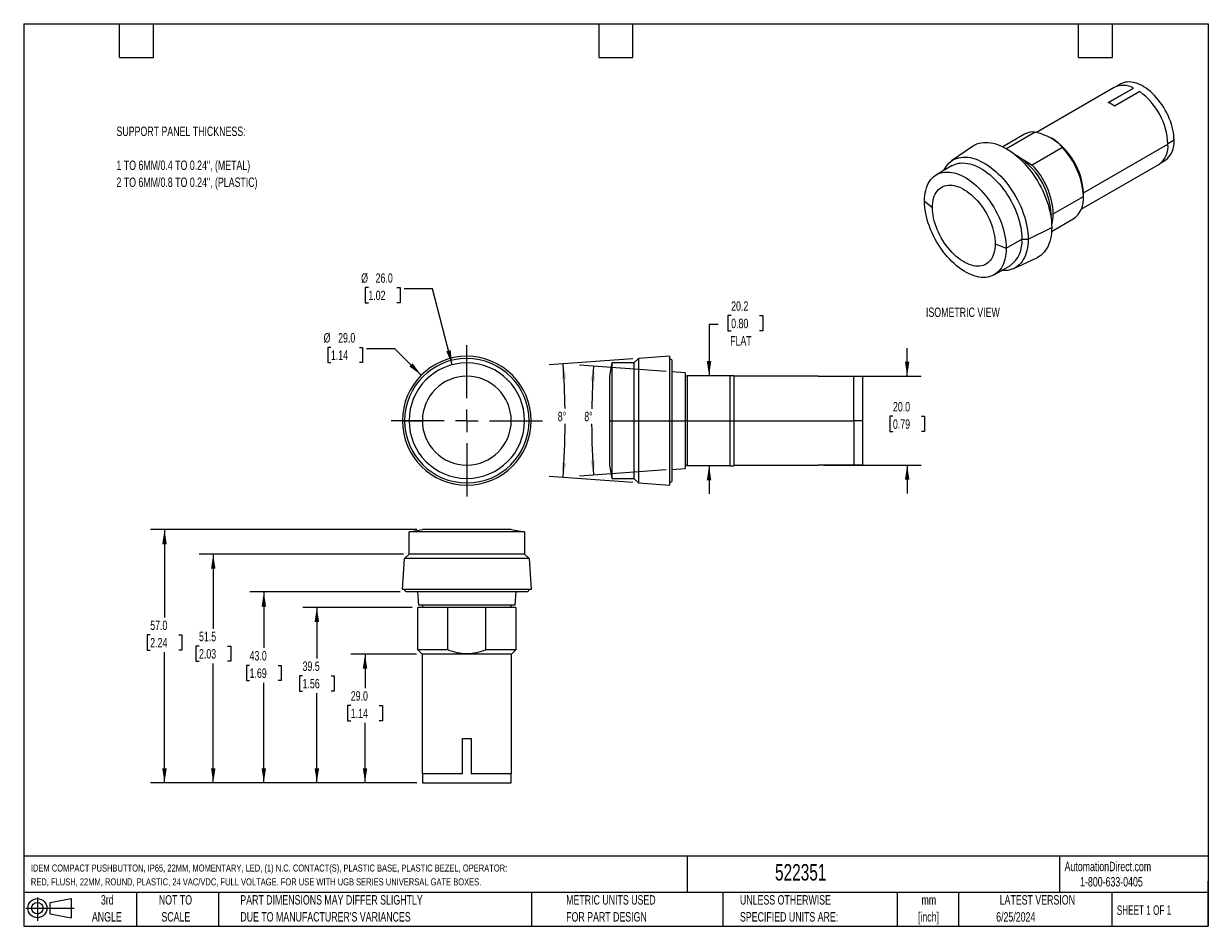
# Model space of a CAD drawing. Header units: millimetres. Extents: x 6 to 273, y 6 to 210.
import ezdxf

# ---------------------------------------------------------------- set-up
doc = ezdxf.new("R2010")
doc.units = ezdxf.units.MM
doc.linetypes.add('CENTERX2', pattern=[20.32, 12.7, -2.54, 2.54, -2.54])
doc.layers.add('CENTER', color=40, linetype='CENTERX2')
doc.layers.add('DIMENSIONS', color=140, linetype='Continuous', lineweight=25)
doc.layers.add('TEXT', color=140, linetype='Continuous', lineweight=25)
doc.styles.add('SLDTEXTSTYLE0', font='TXT', dxfattribs={"width": 0.7})
doc.styles.add('SLDTEXTSTYLE1', font='TXT', dxfattribs={"width": 0.65})
doc.dimstyles.new('SLDDIMSTYLE0', dxfattribs={"dimtxt": 2.158008, "dimasz": 3.302, "dimexe": 0, "dimexo": 0.0625, "dimgap": 0.539502, "dimtad": 0, "dimtih": 1, "dimtoh": 1, "dimrnd": 1e-09, "dimzin": 4, "dimdsep": 46, "dimtxsty": 'SLDTEXTSTYLE0', "dimsah": 1, "dimcen": 0, "dimadec": 0, "dimazin": 1, "dimtfac": 1, "dimtofl": 0, "dimtmove": 0, "dimatfit": 3, "dimfxl": 0, "dimfrac": 2, "dimtolj": 1, "dimtzin": 12, "dimarcsym": 0})
doc.dimstyles.new('SLDDIMSTYLE1', dxfattribs={"dimtxt": 2.158008, "dimasz": 3.302, "dimexe": 0, "dimexo": 0.0625, "dimgap": 0.539502, "dimtad": 0, "dimtih": 1, "dimtoh": 1, "dimdec": 4, "dimzin": 12, "dimdsep": 46, "dimtxsty": 'SLDTEXTSTYLE0', "dimsah": 1, "dimcen": 0.09, "dimadec": 0, "dimazin": 3, "dimtfac": 1, "dimtdec": 0, "dimtofl": 0, "dimtmove": 0, "dimatfit": 3, "dimfxl": 0, "dimfrac": 2, "dimtolj": 1, "dimtzin": 12, "dimarcsym": 0})
doc.dimstyles.new('SLDDIMSTYLE2', dxfattribs={"dimtxt": 2.158008, "dimasz": 3.302, "dimexe": 0, "dimexo": 0.0625, "dimgap": 0.539502, "dimtad": 0, "dimtih": 1, "dimtoh": 1, "dimrnd": 1e-09, "dimzin": 12, "dimdsep": 46, "dimtxsty": 'SLDTEXTSTYLE0', "dimsah": 1, "dimcen": 0.09, "dimadec": 0, "dimazin": 3, "dimtfac": 1, "dimtmove": 0, "dimatfit": 0, "dimfxl": 0, "dimfrac": 2, "dimtolj": 1, "dimtzin": 12, "dimarcsym": 0})
doc.dimstyles.new('SLDDIMSTYLE3', dxfattribs={"dimtxt": 2.158008, "dimasz": 3.302, "dimexe": 0, "dimexo": 0.0625, "dimgap": 0.539502, "dimtad": 0, "dimtih": 1, "dimtoh": 1, "dimrnd": 1e-09, "dimzin": 4, "dimdsep": 46, "dimtxsty": 'SLDTEXTSTYLE0', "dimsah": 1, "dimcen": 0.09, "dimadec": 0, "dimazin": 1, "dimtfac": 1, "dimtmove": 0, "dimatfit": 0, "dimfxl": 0, "dimfrac": 2, "dimtolj": 1, "dimtzin": 12, "dimarcsym": 0})
doc.dimstyles.new('SLDDIMSTYLE4', dxfattribs={"dimtxt": 2.158008, "dimasz": 3.302, "dimexe": 0, "dimexo": 0.0625, "dimgap": 0.539502, "dimtad": 0, "dimtih": 1, "dimtoh": 1, "dimrnd": 1e-09, "dimzin": 4, "dimdsep": 46, "dimtxsty": 'SLDTEXTSTYLE0', "dimsah": 1, "dimcen": 0.09, "dimadec": 0, "dimazin": 1, "dimtfac": 1, "dimtofl": 0, "dimtmove": 0, "dimatfit": 3, "dimfxl": 0, "dimfrac": 2, "dimtolj": 1, "dimtzin": 12, "dimarcsym": 0})
doc.dimstyles.new('SLDDIMSTYLE5', dxfattribs={"dimtxt": 2.158008, "dimasz": 3.302, "dimexe": 0, "dimexo": 0.0625, "dimgap": 0.539502, "dimtad": 0, "dimtih": 1, "dimtoh": 1, "dimrnd": 1e-09, "dimzin": 12, "dimdsep": 46, "dimtxsty": 'SLDTEXTSTYLE0', "dimsah": 1, "dimcen": 0.09, "dimadec": 0, "dimazin": 3, "dimtfac": 1, "dimtofl": 0, "dimtmove": 0, "dimatfit": 3, "dimfxl": 0, "dimfrac": 2, "dimtolj": 1, "dimtzin": 12, "dimarcsym": 0})

# ---------------------------------------------------------------- blocks, each defined once
blk = doc.blocks.new('Block11')
at = {"color": 7, "linetype": 'Continuous', "lineweight": 18}
for p, q in [((0, 2.88), (10.87, 2.88)), ((2.59, 5.31), (2.59, 0)), ((5.48, 4.17), (10.18, 5.03)), ((5.48, 1.6), (5.48, 4.17)), ((10.18, 5.03), (10.18, 0.73)), ((5.48, 1.6), (10.18, 0.73))]:
    blk.add_line(p, q, dxfattribs=at)
for radius in [2.15, 1.29]:
    blk.add_circle((2.59, 2.88), radius, dxfattribs=at)
blk = doc.blocks.new('Block12')
at = {"color": 7, "linetype": 'Continuous'}
blk.add_blockref('Block11', (0, 0), dxfattribs=at)
blk = doc.blocks.new('_D')
at = {"layer": 'DIMENSIONS'}
for p, q in [((75.51, 136.68), (74.79, 136.68)), ((74.79, 136.68), (74.79, 133.25)), ((81.93, 136.68), (82.65, 136.68)), ((82.65, 136.68), (82.65, 133.25)), ((89.9, 136.38), (83.55, 136.38)), ((95.86, 130.42), (89.9, 136.38)), ((74.79, 133.25), (75.51, 133.25)), ((82.65, 133.25), (81.93, 133.25))]:
    blk.add_line(p, q, dxfattribs=at)
blk.add_solid([(95.86, 130.42), (93.88, 133.12), (93.17, 132.4)], dxfattribs=at)
at = {"layer": 'DIMENSIONS', "char_height": 2.117, "attachment_point": 1, "style": 'SLDTEXTSTYLE0'}
for s, insert in [('%%c', (73.88, 139.89)), ('29.0', (77.14, 139.89)), ('1.14', (75.51, 135.98))]:
    blk.add_mtext(s, dxfattribs=dict(at, insert=insert))
blk = doc.blocks.new('_D_1')
at = {"layer": 'DIMENSIONS'}
for p, q in [((83.95, 150.13), (83.23, 150.13)), ((83.23, 150.13), (83.23, 146.71)), ((90.37, 150.13), (91.09, 150.13)), ((91.09, 150.13), (91.09, 146.71)), ((98.35, 149.83), (92, 149.83)), ((102.82, 132.75), (98.35, 149.83)), ((83.23, 146.71), (83.95, 146.71)), ((91.09, 146.71), (90.37, 146.71))]:
    blk.add_line(p, q, dxfattribs=at)
blk.add_solid([(102.82, 132.75), (102.48, 136.07), (101.49, 135.81)], dxfattribs=at)
at = {"layer": 'DIMENSIONS', "char_height": 2.117, "attachment_point": 1, "style": 'SLDTEXTSTYLE0'}
for s, insert in [('%%c', (82.32, 153.35)), ('26.0', (85.58, 153.35)), ('1.02', (83.95, 149.43))]:
    blk.add_mtext(s, dxfattribs=dict(at, insert=insert))
blk = doc.blocks.new('SW_CENTERMARKSYMBOL_0')
at = {"layer": 'CENTER', "color": 0}
for p, q in [((0, 5.08), (0, 17.04)), ((-5.08, 0), (-17.04, 0)), ((0, 0), (-2.54, 0)), ((0, 0), (0, 2.54)), ((0, 0), (0, -2.54)), ((0, 0), (2.54, 0)), ((5.08, 0), (17.04, 0)), ((0, -5.08), (0, -17.04))]:
    blk.add_line(p, q, dxfattribs=at)
blk = doc.blocks.new('_D_2')
at = {"layer": 'DIMENSIONS'}
for p, q in [((143.49, 134.08), (124.63, 132.73)), ((143.49, 106.26), (124.63, 107.61))]:
    blk.add_line(p, q, dxfattribs=at)
for start, end in [(0.8661, 4.0856), (355.9144, 359.7713)]:
    blk.add_arc((-51.25, 120.17), 179.5, start, end, dxfattribs=at)
for points in [[(127.8, 132.96), (127.5, 129.63), (128.51, 129.69)], [(127.8, 107.38), (128.51, 110.65), (127.5, 110.71)]]:
    blk.add_solid(points, dxfattribs=at)
at = {"layer": 'DIMENSIONS', "insert": (126.59, 122.18), "char_height": 2.117, "attachment_point": 1, "style": 'SLDTEXTSTYLE0'}
blk.add_mtext('8°', dxfattribs=at)
blk = doc.blocks.new('_D_3')
at = {"layer": 'DIMENSIONS'}
for p, q in [((150.99, 131.26), (131.5, 132.69)), ((150.99, 109.08), (131.5, 107.65))]:
    blk.add_line(p, q, dxfattribs=at)
for start, end in [(175.8058, 179.0748), (180.2443, 184.1942)]:
    blk.add_arc((302.25, 120.17), 168.03, start, end, dxfattribs=at)
for points in [[(134.67, 132.46), (133.95, 129.2), (134.97, 129.13)], [(134.67, 107.88), (134.97, 111.21), (133.95, 111.14)]]:
    blk.add_solid(points, dxfattribs=at)
at = {"layer": 'DIMENSIONS', "insert": (132.56, 122.18), "char_height": 2.117, "attachment_point": 1, "style": 'SLDTEXTSTYLE0'}
blk.add_mtext('8°', dxfattribs=at)
blk = doc.blocks.new('_D_4')
at = {"layer": 'DIMENSIONS'}
for p, q in [((162.73, 141.81), (160.65, 141.81)), ((160.65, 141.81), (160.65, 130.29)), ((165.63, 143.82), (164.9, 143.82)), ((164.9, 143.82), (164.9, 140.39)), ((172.04, 143.82), (172.76, 143.82)), ((172.76, 143.82), (172.76, 140.39)), ((164.9, 140.39), (165.63, 140.39)), ((172.76, 140.39), (172.04, 140.39)), ((160.65, 110.05), (160.65, 103.7))]:
    blk.add_line(p, q, dxfattribs=at)
for points in [[(160.65, 130.29), (161.16, 133.59), (160.14, 133.59)], [(160.65, 110.05), (160.14, 106.75), (161.16, 106.75)]]:
    blk.add_solid(points, dxfattribs=at)
at = {"layer": 'DIMENSIONS', "char_height": 2.117, "attachment_point": 1, "style": 'SLDTEXTSTYLE0'}
for s, insert in [('20.2', (165.63, 147.04)), ('0.80', (165.63, 143.12)), ('FLAT', (165.4, 139.21))]:
    blk.add_mtext(s, dxfattribs=dict(at, insert=insert))
blk = doc.blocks.new('_D_5')
at = {"layer": 'DIMENSIONS'}
for p, q in [((205.25, 130.17), (205.25, 136.52)), ((186.52, 130.17), (208.43, 130.17)), ((202.05, 121.17), (201.32, 121.17)), ((201.32, 121.17), (201.32, 117.74)), ((208.46, 121.17), (209.18, 121.17)), ((209.18, 121.17), (209.18, 117.74)), ((201.32, 117.74), (202.05, 117.74)), ((209.18, 117.74), (208.46, 117.74)), ((186.52, 110.17), (208.43, 110.17)), ((205.25, 110.17), (205.25, 103.82))]:
    blk.add_line(p, q, dxfattribs=at)
for points in [[(205.25, 130.17), (205.76, 133.47), (204.74, 133.47)], [(205.25, 110.17), (204.74, 106.87), (205.76, 106.87)]]:
    blk.add_solid(points, dxfattribs=at)
at = {"layer": 'DIMENSIONS', "char_height": 2.117, "attachment_point": 1, "style": 'SLDTEXTSTYLE0'}
for s, insert in [('20.0', (202.05, 124.38)), ('0.79', (202.05, 120.47))]:
    blk.add_mtext(s, dxfattribs=dict(at, insert=insert))
blk = doc.blocks.new('_D_6')
at = {"layer": 'DIMENSIONS'}
for p, q in [((94.76, 67.65), (80.02, 67.65)), ((83.2, 67.65), (83.2, 59.97)), ((79.99, 56.06), (79.27, 56.06)), ((79.27, 56.06), (79.27, 52.63)), ((86.4, 56.06), (87.13, 56.06)), ((87.13, 56.06), (87.13, 52.63)), ((79.27, 52.63), (79.99, 52.63)), ((83.2, 38.65), (83.2, 52.15)), ((87.13, 52.63), (86.4, 52.63)), ((94.89, 38.65), (80.02, 38.65))]:
    blk.add_line(p, q, dxfattribs=at)
for points in [[(83.2, 67.65), (82.69, 64.34), (83.7, 64.34)], [(83.2, 38.65), (83.7, 41.95), (82.69, 41.95)]]:
    blk.add_solid(points, dxfattribs=at)
at = {"layer": 'DIMENSIONS', "char_height": 2.117, "attachment_point": 1, "style": 'SLDTEXTSTYLE0'}
for s, insert in [('29.0', (79.99, 59.27)), ('1.14', (79.99, 55.36))]:
    blk.add_mtext(s, dxfattribs=dict(at, insert=insert))
blk = doc.blocks.new('_D_7')
at = {"layer": 'DIMENSIONS'}
for p, q in [((93.84, 78.15), (69.17, 78.15)), ((72.35, 78.15), (72.35, 66.66)), ((69.14, 62.75), (68.42, 62.75)), ((68.42, 62.75), (68.42, 59.32)), ((75.55, 62.75), (76.28, 62.75)), ((76.28, 62.75), (76.28, 59.32)), ((68.42, 59.32), (69.14, 59.32)), ((72.35, 38.65), (72.35, 58.84)), ((76.28, 59.32), (75.55, 59.32)), ((94.89, 38.65), (69.17, 38.65))]:
    blk.add_line(p, q, dxfattribs=at)
for points in [[(72.35, 78.15), (71.84, 74.84), (72.86, 74.84)], [(72.35, 38.65), (72.86, 41.95), (71.84, 41.95)]]:
    blk.add_solid(points, dxfattribs=at)
at = {"layer": 'DIMENSIONS', "char_height": 2.117, "attachment_point": 1, "style": 'SLDTEXTSTYLE0'}
for s, insert in [('39.5', (69.14, 65.96)), ('1.56', (69.14, 62.05))]:
    blk.add_mtext(s, dxfattribs=dict(at, insert=insert))
blk = doc.blocks.new('_D_8')
at = {"layer": 'DIMENSIONS'}
for p, q in [((91.12, 81.65), (57.24, 81.65)), ((60.42, 81.65), (60.42, 69.01)), ((57.21, 65.1), (56.48, 65.1)), ((56.48, 65.1), (56.48, 61.67)), ((63.62, 65.1), (64.35, 65.1)), ((64.35, 65.1), (64.35, 61.67)), ((56.48, 61.67), (57.21, 61.67)), ((64.35, 61.67), (63.62, 61.67)), ((60.42, 38.65), (60.42, 61.19)), ((94.89, 38.65), (57.24, 38.65))]:
    blk.add_line(p, q, dxfattribs=at)
for points in [[(60.42, 81.65), (59.91, 78.34), (60.92, 78.34)], [(60.42, 38.65), (60.92, 41.95), (59.91, 41.95)]]:
    blk.add_solid(points, dxfattribs=at)
at = {"layer": 'DIMENSIONS', "char_height": 2.117, "attachment_point": 1, "style": 'SLDTEXTSTYLE0'}
for s, insert in [('43.0', (57.21, 68.31)), ('1.69', (57.21, 64.4))]:
    blk.add_mtext(s, dxfattribs=dict(at, insert=insert))
blk = doc.blocks.new('_D_9')
at = {"layer": 'DIMENSIONS'}
for p, q in [((91.84, 90.15), (45.85, 90.15)), ((49.02, 90.15), (49.02, 73.35)), ((45.82, 69.44), (45.09, 69.44)), ((45.09, 69.44), (45.09, 66.01)), ((52.23, 69.44), (52.96, 69.44)), ((52.96, 69.44), (52.96, 66.01)), ((45.09, 66.01), (45.82, 66.01)), ((49.02, 38.65), (49.02, 65.53)), ((52.96, 66.01), (52.23, 66.01)), ((94.89, 38.65), (45.85, 38.65))]:
    blk.add_line(p, q, dxfattribs=at)
for points in [[(49.02, 90.15), (48.52, 86.84), (49.53, 86.84)], [(49.02, 38.65), (49.53, 41.95), (48.52, 41.95)]]:
    blk.add_solid(points, dxfattribs=at)
at = {"layer": 'DIMENSIONS', "char_height": 2.117, "attachment_point": 1, "style": 'SLDTEXTSTYLE0'}
for s, insert in [('51.5', (45.82, 72.65)), ('2.03', (45.82, 68.74))]:
    blk.add_mtext(s, dxfattribs=dict(at, insert=insert))
blk = doc.blocks.new('_D_10')
at = {"layer": 'DIMENSIONS'}
for p, q in [((94.84, 95.65), (34.87, 95.65)), ((38.05, 95.65), (38.05, 75.86)), ((34.84, 71.95), (34.12, 71.95)), ((34.12, 71.95), (34.12, 68.52)), ((41.25, 71.95), (41.98, 71.95)), ((41.98, 71.95), (41.98, 68.52)), ((34.12, 68.52), (34.84, 68.52)), ((38.05, 38.65), (38.05, 68.04)), ((41.98, 68.52), (41.25, 68.52)), ((94.89, 38.65), (34.87, 38.65))]:
    blk.add_line(p, q, dxfattribs=at)
for points in [[(38.05, 95.65), (37.54, 92.34), (38.56, 92.34)], [(38.05, 38.65), (38.56, 41.95), (37.54, 41.95)]]:
    blk.add_solid(points, dxfattribs=at)
at = {"layer": 'DIMENSIONS', "char_height": 2.117, "attachment_point": 1, "style": 'SLDTEXTSTYLE0'}
for s, insert in [('57.0', (34.84, 75.16)), ('2.24', (34.84, 71.25))]:
    blk.add_mtext(s, dxfattribs=dict(at, insert=insert))

msp = doc.modelspace()

# ---------------------------------------------------------------- linework, layer by layer
for p, q in [((251.89273, 195.2007), (234.37835, 185.08987)), ((250.52836, 191.80726), (256.18521, 195.0729)), ((250.56775, 191.78897), (256.18521, 195.03186)), ((253.33194, 195.97381), (252.41714, 195.44571)), ((256.18521, 195.0729), (256.18521, 195.03186)), ((257.59943, 194.25649), (251.94257, 190.99086)), ((231.65034, 184.66969), (226.77183, 181.85339)), ((234.10149, 185.16636), (227.59649, 181.4111)), ((219.94099, 181.93), (215.25353, 178.64739)), ((240.19831, 181.64674), (233.42422, 177.73615)), ((237.80159, 183.74877), (237.77331, 183.7651)), ((244.92785, 171.46919), (263.96339, 182.45817)), ((265.34225, 183.29499), (263.9633, 182.49894)), ((231.33103, 178.94452), (233.42422, 177.73615)), ((262.36633, 178.21133), (263.28113, 178.73944)), ((215.39106, 177.59275), (211.85553, 175.55173)), ((244.44097, 167.80551), (261.89191, 177.87973)), ((244.92807, 170.65291), (244.92807, 171.40401)), ((209.16261, 169.59975), (210.93038, 168.17103)), ((238.15399, 166.74232), (244.92807, 170.65291)), ((237.5279, 166.54981), (237.64487, 166.62802)), ((237.77094, 162.80031), (242.64945, 165.61662)), ((232.49714, 161.02746), (237.80044, 163.68079)), ((227.54739, 158.98644), (231.08292, 161.02746)), ((231.08292, 161.02746), (232.49714, 161.02746)), ((225.07251, 160.00695), (227.54739, 158.98644)), ((224.85447, 153.03446), (228.39001, 155.07548)), ((229.23453, 154.42898), (234.4213, 156.84664)), ((144.75225, 134.17002), (143.75225, 133.17002)), ((151.75225, 134.67002), (144.75225, 134.17002)), ((144.75225, 134.17002), (144.75225, 120.17002)), ((151.75225, 134.67002), (151.75225, 120.17002)), ((152.25225, 133.89002), (151.75225, 134.17002)), ((152.25225, 133.89002), (152.25225, 120.17002)), ((138.75225, 133.17002), (138.25225, 130.17002)), ((143.75225, 133.17002), (138.75225, 133.17002)), ((138.75225, 133.17002), (138.75225, 120.17002)), ((143.75225, 133.17002), (143.75225, 120.17002)), ((155.25225, 130.95002), (152.25225, 131.17002)), ((155.25225, 130.95002), (155.25225, 120.17002)), ((138.25225, 130.17002), (138.25225, 120.17002)), ((155.75225, 130.17002), (155.25225, 130.17002)), ((155.75225, 130.29002), (155.75225, 120.17002)), ((165.33225, 130.29002), (155.75225, 130.29002)), ((165.33225, 130.29002), (165.33225, 120.17002)), ((166.25225, 130.25002), (166.21225, 130.29002)), ((166.25225, 130.25002), (166.25225, 120.17002)), ((185.25225, 130.17002), (166.25225, 130.17002)), ((185.25225, 130.1199), (185.25225, 130.17002)), ((195.25225, 130.12002), (185.25225, 130.12002)), ((193.25225, 130.1199), (185.25225, 130.1199)), ((193.25225, 120.17002), (193.25225, 130.1199)), ((195.25225, 120.17002), (195.25225, 130.12002)), ((91.61359, 120.17002), (92.11359, 120.17002)), ((92.11359, 120.17002), (93.11359, 120.17002)), ((93.11359, 120.17002), (96.11359, 120.17002)), ((116.11359, 120.17002), (119.11359, 120.17002)), ((119.11359, 120.17002), (120.11359, 120.17002)), ((120.11359, 120.17002), (120.61359, 120.17002)), ((138.25225, 120.17002), (138.75225, 120.17002)), ((138.25225, 120.17002), (138.25225, 110.17002)), ((138.75225, 120.17002), (143.75225, 120.17002)), ((138.75225, 120.17002), (138.75225, 107.17002)), ((143.75225, 120.17002), (144.75225, 120.17002)), ((143.75225, 120.17002), (143.75225, 107.17002)), ((144.75225, 120.17002), (151.75225, 120.17002)), ((144.75225, 120.17002), (144.75225, 106.17002)), ((151.75225, 120.17002), (151.75225, 105.67002)), ((151.75225, 120.17002), (152.25225, 120.17002)), ((152.25225, 120.17002), (152.25225, 106.45002)), ((152.25225, 120.17002), (155.25225, 120.17002)), ((155.25225, 120.17002), (155.25225, 109.39002)), ((155.75225, 120.17002), (155.25225, 120.17002)), ((155.75225, 120.17002), (165.33225, 120.17002)), ((155.75225, 120.17002), (155.75225, 110.05002)), ((165.33225, 120.17002), (166.25225, 120.17002)), ((165.33225, 120.17002), (165.33225, 110.05002)), ((166.25225, 120.17002), (166.25225, 110.09002)), ((166.25225, 120.17002), (193.25225, 120.17002)), ((193.25225, 120.17002), (193.25225, 110.22015)), ((195.25225, 120.17002), (193.25225, 120.17002)), ((195.25225, 110.22002), (195.25225, 120.17002)), ((138.25225, 110.17002), (138.75225, 107.17002)), ((152.25225, 109.17002), (155.25225, 109.39002)), ((155.25225, 110.17002), (155.75225, 110.17002)), ((165.33225, 110.05002), (155.75225, 110.05002)), ((166.21225, 110.05002), (166.25225, 110.09002)), ((166.25225, 110.17002), (185.25225, 110.17002)), ((185.25225, 110.22015), (193.25225, 110.22015)), ((185.25225, 110.17002), (185.25225, 110.22015)), ((185.25225, 110.22002), (195.25225, 110.22002)), ((138.75225, 107.17002), (143.75225, 107.17002)), ((143.75225, 107.17002), (144.75225, 106.17002)), ((144.75225, 106.17002), (151.75225, 105.67002)), ((151.75225, 106.17002), (152.25225, 106.45002)), ((93.11359, 95.14543), (96.11359, 95.64543)), ((119.11359, 95.14543), (93.11359, 95.14543)), ((93.11359, 90.14543), (93.11359, 95.14543)), ((116.11359, 95.64543), (96.11359, 95.64543)), ((116.11359, 95.64543), (119.11359, 95.14543)), ((119.11359, 95.14543), (119.11359, 90.14543)), ((91.61359, 82.14543), (92.11359, 89.14543)), ((92.11359, 89.14543), (93.11359, 90.14543)), ((120.11359, 89.14543), (92.11359, 89.14543)), ((119.11359, 90.14543), (93.11359, 90.14543)), ((119.11359, 90.14543), (120.11359, 89.14543)), ((120.11359, 89.14543), (120.61359, 82.14543)), ((120.61359, 82.14543), (91.61359, 82.14543)), ((92.39359, 81.64543), (92.11359, 82.14543)), ((119.83359, 81.64543), (92.39359, 81.64543)), ((95.33359, 78.64543), (95.11359, 81.64543)), ((117.11359, 81.64543), (116.89359, 78.64543)), ((120.11359, 82.14543), (119.83359, 81.64543)), ((95.11359, 68.56543), (95.11359, 78.14543)), ((101.80248, 78.14543), (95.11359, 78.14543)), ((116.89359, 78.64543), (95.33359, 78.64543)), ((96.11359, 78.64543), (96.11359, 78.14543)), ((101.80248, 68.56543), (101.80248, 78.14543)), ((110.42469, 78.14543), (101.80248, 78.14543)), ((117.11359, 78.14543), (110.42469, 78.14543)), ((110.42469, 68.56543), (110.42469, 78.14543)), ((116.11359, 78.14543), (116.11359, 78.64543)), ((117.11359, 78.14543), (117.11359, 68.56543)), ((96.03359, 67.64543), (95.11359, 68.56543)), ((101.80248, 68.56543), (95.11359, 68.56543)), ((116.19359, 67.64543), (96.03359, 67.64543)), ((96.11359, 40.64543), (96.11359, 67.64543)), ((117.11359, 68.56543), (110.42469, 68.56543)), ((116.11359, 67.64543), (116.11359, 40.64543)), ((117.11359, 68.56543), (116.19359, 67.64543)), ((105.11359, 48.64543), (107.11359, 48.64543)), ((105.11359, 40.64543), (105.11359, 48.64543)), ((107.11359, 48.64543), (107.11359, 40.64543)), ((105.11359, 40.64543), (96.11359, 40.64543)), ((96.16359, 40.64543), (96.16359, 38.64543)), ((116.11359, 40.64543), (107.11359, 40.64543)), ((116.06359, 38.64543), (116.06359, 40.64543)), ((96.16359, 38.64543), (116.06359, 38.64543))]:
    msp.add_line(p, q)
at = {"flags": 128}
for points in [[(265.34225, 183.29499), (265.32511, 183.87163), (265.27377, 184.46524), (265.1885, 185.07294), (265.06969, 185.69177), (264.91794, 186.31871), (264.73398, 186.9507), (264.5187, 187.58468), (264.27316, 188.21754), (263.99854, 188.8462), (263.6962, 189.46761), (263.3676, 190.07874), (263.01434, 190.6766), (262.63815, 191.25829), (262.24085, 191.82097), (261.82439, 192.3619), (261.39079, 192.87845), (260.94216, 193.36809), (260.48069, 193.82845), (260.00863, 194.25727), (259.52827, 194.65248), (259.04196, 195.01214), (258.55208, 195.33451), (258.06099, 195.618), (257.5711, 195.86125), (257.08479, 196.06307), (256.60444, 196.22247), (256.13238, 196.33867), (255.67091, 196.41112), (255.22228, 196.43945), (254.78868, 196.42353), (254.37221, 196.36344), (253.97492, 196.25947), (253.59872, 196.11212), (253.33194, 195.97381)], [(219.94099, 181.93), (220.08959, 182.03003), (220.51132, 182.27357), (220.95686, 182.47422), (221.42469, 182.63131), (221.91325, 182.74431), (222.42086, 182.81283), (222.94583, 182.83664), (223.48636, 182.81566), (224.04064, 182.74996), (224.60678, 182.63977), (225.18287, 182.48545), (225.76696, 182.28753), (226.35708, 182.04668), (226.95123, 181.76371), (227.54739, 181.43959), (228.14355, 181.0754), (228.73769, 180.67238), (229.32781, 180.2319), (229.9119, 179.75544), (230.48799, 179.24461), (231.05414, 178.70115), (231.60841, 178.1269), (232.14895, 177.52379), (232.67391, 176.89387), (233.18153, 176.23927), (233.67008, 175.5622), (234.13792, 174.86496), (234.58346, 174.1499), (235.00518, 173.41944), (235.40168, 172.67606), (235.7716, 171.92228), (236.11368, 171.16063), (236.42679, 170.3937), (236.70985, 169.62408), (236.9619, 168.85438), (237.1821, 168.08721), (237.3697, 167.32515), (237.52406, 166.57079), (237.64467, 165.82668), (237.73111, 165.09533), (237.78309, 164.37923), (237.80044, 163.68079)], [(213.49988, 176.50099), (213.53816, 176.58058), (213.79048, 177.04657), (214.07374, 177.47637), (214.38694, 177.86846), (214.72898, 178.22148), (215.09866, 178.53417), (215.49468, 178.80544), (215.91565, 179.03434), (216.36009, 179.22007), (216.82644, 179.36196), (217.31306, 179.45953), (217.81824, 179.51243), (218.34021, 179.52048), (218.87714, 179.48364), (219.42713, 179.40204), (219.98826, 179.27598), (220.55856, 179.10589), (221.13601, 178.89238), (221.71861, 178.63619), (222.30429, 178.33822), (222.891, 177.99952), (223.47667, 177.62128), (224.05927, 177.20482), (224.63672, 176.75162), (225.20702, 176.26326), (225.76815, 175.74145), (226.31814, 175.18804), (226.85507, 174.60495), (227.37704, 173.99426), (227.88222, 173.35808), (228.36884, 172.69868), (228.83519, 172.01834), (229.27963, 171.31948), (229.7006, 170.60454), (230.09662, 169.87603), (230.4663, 169.13652), (230.80834, 168.38859), (231.12154, 167.63489), (231.4048, 166.87804), (231.65712, 166.12073), (231.87762, 165.36559), (232.06553, 164.61529), (232.22018, 163.87246), (232.34103, 163.13971), (232.42765, 162.41962), (232.47975, 161.71471), (232.49714, 161.02746)], [(209.16261, 169.59975), (209.18005, 170.24315), (209.23228, 170.86399), (209.31913, 171.4599), (209.44025, 172.02862), (209.59519, 172.568), (209.78335, 173.07599), (210.00403, 173.55066), (210.25639, 173.99022), (210.53947, 174.39299), (210.8522, 174.75745), (211.19339, 175.08222), (211.56174, 175.36606), (211.95587, 175.60789), (212.37426, 175.80681), (212.81535, 175.96204), (213.27745, 176.07302), (213.75881, 176.13931), (214.2576, 176.16066), (214.77194, 176.13699), (215.29987, 176.0684), (215.83938, 175.95514), (216.38844, 175.79764), (216.94496, 175.5965), (217.50683, 175.35248), (218.07192, 175.06651), (218.63808, 174.73967), (219.20317, 174.37321), (219.76504, 173.9685), (220.32156, 173.5271), (220.87062, 173.05067), (221.41013, 172.54101), (221.93806, 172.00008), (222.4524, 171.4299), (222.95119, 170.83265), (223.43255, 170.2106), (223.89465, 169.5661), (224.33574, 168.90159), (224.75413, 168.21961), (225.14826, 167.52273), (225.51661, 166.8136), (225.8578, 166.09491), (226.17053, 165.36938), (226.45361, 164.63977), (226.70596, 163.90885), (226.92665, 163.17938), (227.11481, 162.45414), (227.26975, 161.73587), (227.39087, 161.0273), (227.47771, 160.33113), (227.52995, 159.64998), (227.54739, 158.98644)], [(215.39106, 177.59275), (215.4914, 177.64891), (215.9098, 177.84783), (216.35088, 178.00306), (216.81298, 178.11404), (217.29434, 178.18033), (217.79313, 178.20168), (218.30747, 178.17801), (218.8354, 178.10942), (219.37492, 177.99616), (219.92398, 177.83866), (220.4805, 177.63752), (221.04237, 177.3935), (221.60745, 177.10753), (222.17361, 176.78069), (222.7387, 176.41423), (223.30057, 176.00952), (223.85709, 175.56812), (224.40615, 175.09169), (224.94567, 174.58204), (225.4736, 174.0411), (225.98793, 173.47092), (226.48673, 172.87367), (226.96809, 172.25162), (227.43018, 171.60712), (227.87127, 170.94261), (228.28967, 170.26063), (228.68379, 169.56375), (229.05214, 168.85462), (229.39333, 168.13593), (229.70606, 167.4104), (229.98914, 166.68079), (230.2415, 165.94987), (230.46218, 165.2204), (230.65035, 164.49516), (230.80528, 163.77689), (230.9264, 163.06832), (231.01325, 162.37215), (231.06549, 161.691), (231.08292, 161.02746)], [(210.93038, 168.17103), (210.9476, 168.73068), (210.99919, 169.26771), (211.0849, 169.77951), (211.2043, 170.26359), (211.35682, 170.71759), (211.5417, 171.13929), (211.75806, 171.52665), (212.00484, 171.87777), (212.28083, 172.19094), (212.58469, 172.46464), (212.91495, 172.69753), (213.26998, 172.88849), (213.64806, 173.03658), (214.04736, 173.14107), (214.46591, 173.20146), (214.90169, 173.21746), (215.35258, 173.18899), (215.81637, 173.11618), (216.2908, 172.99939), (216.77357, 172.83919), (217.26232, 172.63636), (217.75467, 172.39189), (218.24822, 172.10696), (218.74057, 171.78298), (219.22932, 171.42151), (219.71209, 171.02432), (220.18653, 170.59334), (220.65031, 170.13067), (221.1012, 169.63856), (221.53698, 169.11942), (221.95554, 168.57577), (222.35483, 168.01027), (222.73291, 167.42565), (223.08795, 166.82479), (223.4182, 166.21059), (223.72206, 165.58606), (223.99805, 164.95423), (224.24483, 164.31819), (224.46119, 163.68103), (224.64608, 163.04586), (224.79859, 162.41577), (224.91799, 161.79384), (225.0037, 161.18308), (225.05529, 160.58648), (225.07251, 160.00695)], [(227.54739, 158.98644), (227.52995, 158.34303), (227.47771, 157.7222), (227.39087, 157.12629), (227.26975, 156.55757), (227.11481, 156.01819), (226.92665, 155.5102), (226.70596, 155.03552), (226.45361, 154.59596), (226.17053, 154.19319), (225.8578, 153.82873), (225.51661, 153.50397), (225.14826, 153.22013), (224.75413, 152.9783), (224.33574, 152.77938), (223.89465, 152.62414), (223.43255, 152.51317), (222.95119, 152.44688), (222.4524, 152.42553), (221.93806, 152.44919), (221.41013, 152.51779), (220.87062, 152.63105), (220.32156, 152.78855), (219.76504, 152.98969), (219.20317, 153.23371), (218.63808, 153.51968), (218.07192, 153.84652), (217.50683, 154.21298), (216.94496, 154.61768), (216.38844, 155.05909), (215.83938, 155.53552), (215.29987, 156.04517), (214.77194, 156.58611), (214.2576, 157.15629), (213.75881, 157.75353), (213.27745, 158.37559), (212.81535, 159.02009), (212.37426, 159.68459), (211.95587, 160.36658), (211.56174, 161.06346), (211.19339, 161.77259), (210.8522, 162.49128), (210.53947, 163.21681), (210.25639, 163.94642), (210.00403, 164.67734), (209.78335, 165.40681), (209.59519, 166.13205), (209.44025, 166.85032), (209.31913, 167.55888), (209.23228, 168.25506), (209.18005, 168.93621), (209.16261, 169.59975)], [(225.07251, 160.00695), (225.05529, 159.4473), (225.0037, 158.91027), (224.91799, 158.39847), (224.79859, 157.91439), (224.64608, 157.46039), (224.46119, 157.03869), (224.24483, 156.65134), (223.99805, 156.30022), (223.72206, 155.98704), (223.4182, 155.71334), (223.08795, 155.48045), (222.73291, 155.28949), (222.35483, 155.14141), (221.95554, 155.03691), (221.53698, 154.97652), (221.1012, 154.96052), (220.65031, 154.989), (220.18653, 155.06181), (219.71209, 155.1786), (219.22932, 155.3388), (218.74057, 155.54162), (218.24822, 155.7861), (217.75467, 156.07102), (217.26232, 156.395), (216.77357, 156.75647), (216.2908, 157.15367), (215.81637, 157.58465), (215.35258, 158.04732), (214.90169, 158.53942), (214.46591, 159.05856), (214.04736, 159.60221), (213.64806, 160.16772), (213.26998, 160.75233), (212.91495, 161.3532), (212.58469, 161.96739), (212.28083, 162.59192), (212.00484, 163.22375), (211.75806, 163.85979), (211.5417, 164.49695), (211.35682, 165.13212), (211.2043, 165.76221), (211.0849, 166.38415), (210.99919, 166.9949), (210.9476, 167.5915), (210.93038, 168.17103)], [(237.64487, 166.62802), (237.62785, 166.04992), (237.6231, 165.97572)], [(237.80044, 163.68079), (237.78309, 163.00238), (237.73111, 162.34629), (237.64467, 161.71474), (237.52406, 161.10988), (237.3697, 160.53374), (237.1821, 159.98828), (236.9619, 159.47534), (236.70985, 158.99666), (236.42679, 158.55386), (236.11368, 158.14843), (235.7716, 157.78175), (235.40168, 157.45506), (235.00518, 157.16946), (234.58346, 156.92592), (234.4213, 156.84664)], [(232.49714, 161.02746), (232.47975, 160.36028), (232.42765, 159.71552), (232.34103, 159.09545), (232.22018, 158.50223), (232.06553, 157.93796), (231.87762, 157.40461), (231.65712, 156.90406), (231.4048, 156.43807), (231.12154, 156.00827), (230.80834, 155.61617), (230.4663, 155.26316), (230.09662, 154.95047), (229.7006, 154.67919), (229.27963, 154.45029), (228.83519, 154.26457), (228.36884, 154.12267), (227.88222, 154.0251), (227.37704, 153.9722), (226.85507, 153.96416), (226.49882, 153.98372)]]:
    msp.add_lwpolyline(points, dxfattribs=at)
for centre, radius, start, end in [((253.91638, 191.01952), 4.64516, 60.7625877, 115.8265291), ((248.44149, 181.70123), 15.54035, 2.7918796, 53.8925904), ((246.54607, 183.2759), 9.41503, 55.0277292, 64.9776473), ((233.65735, 181.06149), 4.12883, 83.8247586, 119.0842766), ((229.48821, 170.72016), 15.455, 2.5360425, 57.458581), ((227.85958, 169.82404), 17.08861, 2.780196, 43.7764912), ((259.01767, 181.93798), 4.973, 305.3078598, 6.0043206), ((260.41845, 182.77867), 4.95079, 305.325858, 5.9863224), ((221.34081, 165.97673), 16.31707, 2.2875353, 60.2090355), ((221.08549, 165.91344), 17.08861, 2.780196, 43.7764912), ((239.46882, 170.08928), 5.48827, 305.4176325, 5.8945479), ((230.18434, 166.62111), 7.97057, 342.5822963, 0.8712895), ((224.62206, 160.36543), 6.49469, 305.4616124, 5.850568), ((106.11359, 120.17002), 14.5, 0, 180), ((106.11359, 120.17002), 14, 0, 180), ((106.11359, 120.17002), 13, 0, 180), ((106.11359, 120.17002), 10, 0, 180), ((106.11359, 120.17002), 14.5, 180, 0), ((106.11359, 120.17002), 14, 180, 0), ((106.11359, 120.17002), 13, 180, 0), ((106.11359, 120.17002), 10, 180, 0)]:
    msp.add_arc(centre, radius, start, end)
for points, knots in [([(234.10149, 185.16636), (234.78246, 184.99462), (235.43512, 184.7977), (236.35736, 184.45182), (236.6553, 184.3281), (237.2299, 184.06172), (237.50795, 183.91825), (238.29754, 183.46256), (238.75536, 183.1308), (239.55608, 182.42042), (239.90052, 182.04024), (240.19831, 181.64674)], [0, 0, 0, 0, 0.25, 0.25, 0.375, 0.375, 0.5, 0.5, 0.75, 0.75, 1, 1, 1, 1]), ([(166.20474, 130.29002), (166.20134, 130.29002), (166.19376, 130.29002), (166.06578, 130.29002), (165.84471, 130.29002), (165.58654, 130.29002), (165.39839, 130.29002), (165.33225, 130.29002)], [0, 0, 0, 0, 0.182855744, 0.407979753, 0.64082364, 0.873740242, 1, 1, 1, 1]), ([(165.33225, 110.05002), (165.453, 110.05002), (165.69445, 110.05002), (165.96878, 110.05002), (166.14584, 110.05002), (166.22294, 110.05002), (166.20708, 110.05002), (166.20474, 110.05002)], [0, 0, 0, 0, 0.235892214, 0.471711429, 0.714764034, 0.957755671, 1, 1, 1, 1]), ([(110.42469, 68.56543), (109.73281, 68.29427), (109.03011, 68.07397), (107.95432, 67.84551), (107.5921, 67.78638), (106.85952, 67.70635), (106.48717, 67.68548), (105.37069, 67.68533), (104.64059, 67.76795), (103.20427, 68.0719), (102.49504, 68.29401), (101.80248, 68.56543)], [0, 0, 0, 0, 0.25, 0.25, 0.375, 0.375, 0.5, 0.5, 0.75, 0.75, 1, 1, 1, 1])]:
    msp.add_open_spline(points, degree=3, knots=knots)
at = {"layer": 'TEXT'}
for p, q in [((6.35, 209.55), (273.05, 209.55)), ((6.35, 209.55), (6.35, 6.35)), ((27.94, 201.93), (27.94, 209.55)), ((35.56, 201.93), (35.56, 209.55)), ((135.89, 201.93), (135.89, 209.55)), ((143.51, 201.93), (143.51, 209.55)), ((243.84, 201.93), (243.84, 209.55)), ((251.46, 201.93), (251.46, 209.55)), ((273.05, 209.55), (273.05, 6.35)), ((27.94, 201.93), (35.56, 201.93)), ((135.89, 201.93), (143.51, 201.93)), ((243.84, 201.93), (251.46, 201.93)), ((273.05, 22.12611), (6.35, 22.12611)), ((155.7589, 22.12611), (155.7589, 13.97)), ((239.57538, 22.12611), (239.57538, 13.97)), ((273.05, 6.35), (273.05, 16.51)), ((273.05, 13.97), (6.35, 13.97)), ((31.75, 13.97), (31.75, 6.35)), ((50.21163, 13.97), (50.21163, 6.35)), ((120.64648, 13.97), (120.64648, 6.35)), ((163.78018, 13.97), (163.78018, 6.35)), ((203.0243, 13.97), (203.0243, 6.35)), ((216.8121, 13.97), (216.8121, 6.35)), ((251.34875, 13.97), (251.34875, 6.35)), ((6.35, 6.35), (273.05, 6.35))]:
    msp.add_line(p, q, dxfattribs=at)

# ---------------------------------------------------------------- block references
at = {"layer": 'CENTER'}
msp.add_blockref('SW_CENTERMARKSYMBOL_0', (106.11359, 120.17002), dxfattribs=at)
at = {"layer": 'TEXT'}
msp.add_blockref('Block12', (6.83794, 7.55386), dxfattribs=at)

# ---------------------------------------------------------------- texts
at = {"color": 179, "linetype": 'Continuous', "lineweight": 18, "char_height": 2.1166667, "attachment_point": 1, "style": 'SLDTEXTSTYLE0'}
for s, insert in [('AutomationDirect.com', (240.69496, 20.87653)), ('1-800-633-0405', (244.19158, 17.43702))]:
    msp.add_mtext(s, dxfattribs=dict(at, insert=insert))
at = {"layer": 'DIMENSIONS', "char_height": 2.1166667, "attachment_point": 1, "style": 'SLDTEXTSTYLE0'}
for s, insert in [('SUPPORT PANEL THICKNESS:', (27.23863, 186.3845)), ('1 TO 6MM/0.4 TO 0.24", (METAL)', (27.23863, 178.74005)), ('2 TO 6MM/0.8 TO 0.24", (PLASTIC)', (27.23863, 174.91783)), ('ISOMETRIC VIEW', (209.48994, 145.64412))]:
    msp.add_mtext(s, dxfattribs=dict(at, insert=insert))
at = {"layer": 'TEXT'}
for s, insert, char_height, attachment_point, style in [('IDEM COMPACT PUSHBUTTON, IP65, 22MM, MOMENTARY, LED, (1) N.C. CONTACT(S), PLASTIC BASE, PLASTIC BEZEL, OPERATOR:', (7.96573, 20.25965), 1.5875, 1, 'SLDTEXTSTYLE0'), ('522351', (175.5018, 20.36195), 3.704167, 1, 'SLDTEXTSTYLE0'), ('RED, FLUSH, 22MM, ROUND, PLASTIC, 24 VAC/VDC, FULL VOLTAGE. FOR USE WITH UGB SERIES UNIVERSAL GATE BOXES.', (7.96573, 17.14298), 1.5875, 1, 'SLDTEXTSTYLE0'), ('3rd', (25.16245, 13.36399), 2.116667, 2, 'SLDTEXTSTYLE0'), ('NOT TO', (40.51577, 13.36399), 2.116667, 2, 'SLDTEXTSTYLE0'), ('PART DIMENSIONS MAY DIFFER SLIGHTLY', (55.11928, 13.36399), 2.1166667, 1, 'SLDTEXTSTYLE0'), ('METRIC UNITS USED', (128.47837, 13.36399), 2.1166667, 1, 'SLDTEXTSTYLE0'), ('UNLESS OTHERWISE', (167.60791, 13.36399), 2.1166667, 1, 'SLDTEXTSTYLE0'), ('LATEST VERSION', (234.55213, 13.36399), 2.1166667, 2, 'SLDTEXTSTYLE0'), ('mm', (210.13037, 13.35502), 2.116667, 2, 'SLDTEXTSTYLE0'), ('SHEET 1 OF 1', (252.44129, 11.05149), 2.1166667, 1, 'SLDTEXTSTYLE1'), ('ANGLE', (25.06495, 9.54177), 2.116667, 2, 'SLDTEXTSTYLE0'), ('SCALE', (40.61205, 9.54177), 2.116667, 2, 'SLDTEXTSTYLE0'), ("DUE TO MANUFACTURER'S VARIANCES", (55.11928, 9.54177), 2.1166667, 1, 'SLDTEXTSTYLE0'), ('FOR PART DESIGN', (128.47837, 9.54177), 2.1166667, 1, 'SLDTEXTSTYLE0'), ('SPECIFIED UNITS ARE:', (167.60791, 9.54177), 2.1166667, 1, 'SLDTEXTSTYLE0'), ('[inch]', (210.04659, 9.53279), 2.116667, 2, 'SLDTEXTSTYLE0'), ('6/25/2024', (229.70149, 9.52639), 2.116667, 2, 'SLDTEXTSTYLE0')]:
    msp.add_mtext(s, dxfattribs=dict(at, insert=insert, char_height=char_height, attachment_point=attachment_point, style=style))

# ---------------------------------------------------------------- dimensions: what is measured, and where the dimension line sits
at = {"layer": 'DIMENSIONS'}
for p1, p2, picture, middle in [((109.40705, 107.59413), (102.82013, 132.74592), '_D_1', (87.16022, 149.83114)), ((116.36663, 109.91697), (95.86054, 130.42307), '_D', (78.71919, 136.37891))]:
    dim = msp.add_diameter_dim_2p(p1=p1, p2=p2, dimstyle='SLDDIMSTYLE0', dxfattribs=at)
    dim.commit()
    dim.dimension.update_dxf_attribs({"geometry": picture, "text_midpoint": middle, "dimtype": 163})
dim = msp.add_linear_dim(base=(160.64935, 110.05002), p1=(165.33225, 130.29002), p2=(165.33225, 110.05002), angle=90, text='<>\\PFLAT', dimstyle='SLDDIMSTYLE2', dxfattribs=at)
dim.commit()
dim.dimension.update_dxf_attribs({"geometry": '_D_4', "text_midpoint": (160.64935, 141.80585), "dimtype": 160})
for base, p1, p2, dimstyle, picture, middle in [((205.25225, 110.17002), (185.25225, 130.17002), (185.25225, 110.17002), 'SLDDIMSTYLE3', '_D_5', (205.25225, 121.16846)), ((38.04771, 95.64543), (96.16359, 38.64543), (96.11359, 95.64543), 'SLDDIMSTYLE4', '_D_10', (38.04771, 71.94948)), ((49.02467, 90.14543), (96.16359, 38.64543), (93.11359, 90.14543), 'SLDDIMSTYLE5', '_D_9', (49.02467, 69.43897)), ((60.41525, 81.64543), (96.16359, 38.64543), (92.39359, 81.64543), 'SLDDIMSTYLE4', '_D_8', (60.41525, 65.0997)), ((72.34825, 78.14543), (96.16359, 38.64543), (95.11359, 78.14543), 'SLDDIMSTYLE5', '_D_7', (72.34825, 62.74926)), ((83.19642, 67.64543), (96.16359, 38.64543), (96.03359, 67.64543), 'SLDDIMSTYLE4', '_D_6', (83.19642, 56.05955))]:
    dim = msp.add_linear_dim(base=base, p1=p1, p2=p2, angle=90, dimstyle=dimstyle, dxfattribs=at)
    dim.commit()
    dim.dimension.update_dxf_attribs({"geometry": picture, "text_midpoint": middle, "dimtype": 160})
for base, line1, line2, picture, middle in [((128.12782, 113.41345), ((151.75225, 105.67002), (144.75225, 106.17002)), ((144.75225, 134.17002), (151.75225, 134.67002)), '_D_2', (128.25225, 121.16846)), ((134.38631, 127.67447), ((155.25225, 130.95002), (152.25225, 131.17002)), ((152.25225, 109.17002), (155.25225, 109.39002)), '_D_3', (134.22162, 121.16846))]:
    dim = msp.add_angular_dim_2l(base=base, line1=line1, line2=line2, dimstyle='SLDDIMSTYLE1', dxfattribs=at)
    dim.commit()
    dim.dimension.update_dxf_attribs({"geometry": picture, "text_midpoint": middle, "dimtype": 162})

doc.saveas('drawing.dxf')
